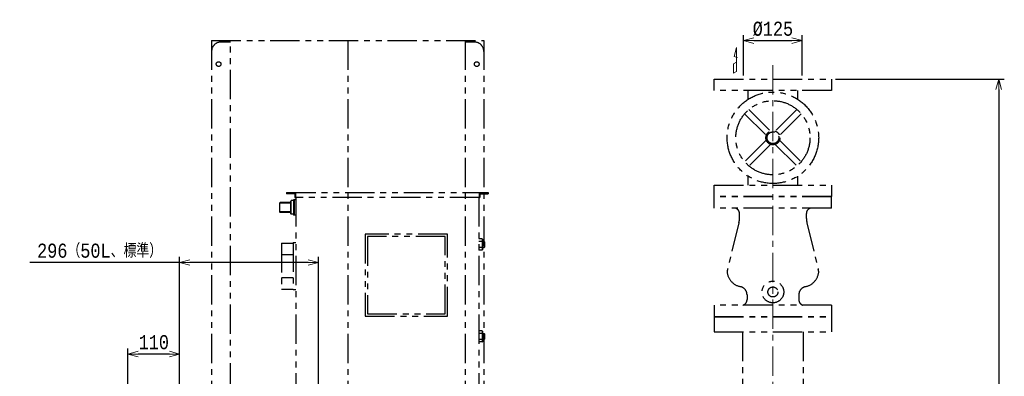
# Model space of a CAD drawing. Extents: x 0 to 8400, y 0 to 5940.
# Tile 25 of 34: x 3214 to 5312, y 1665 to 2426. Entities that reach past the tile are written whole.
import ezdxf

# ---------------------------------------------------------------- set-up
doc = ezdxf.new("R2010")
doc.units = 0
doc.header["$LTSCALE"] = 50
doc.header["$MEASUREMENT"] = 0
doc.linetypes.add('CENTER', pattern=[2, 1.25, -0.25, 0.25, -0.25])
doc.linetypes.add('PHANTOM', pattern=[2.5, 1.25, -0.25, 0.25, -0.25, 0.25, -0.25])
doc.layers.get('0').update_dxf_attribs({"linetype": 'CONTINUOUS'})
doc.layers.get('Defpoints').update_dxf_attribs({"color": 8, "linetype": 'CONTINUOUS'})
for name, color, linetype in [('ACCES1', 1, 'CONTINUOUS'), ('ACCES5', 1, 'CONTINUOUS'), ('ACCES9', 6, 'CONTINUOUS'), ('DETAIL', 7, 'CONTINUOUS')]:
    doc.layers.add(name, color=color, linetype=linetype)
for name, color, linetype, lineweight in [('SIZE', 3, 'CONTINUOUS', 13), ('SIZE_ACCES1', 1, 'CONTINUOUS', 13), ('SIZE_ACCES5', 1, 'CONTINUOUS', 13)]:
    doc.layers.add(name, color=color, linetype=linetype, lineweight=lineweight)
doc.styles.get("Standard").update_dxf_attribs({"font": 'monotxt.shx', "width": 0.83, "bigfont": 'extfont.shx'})
doc.dimstyles.new('STDIM1', dxfattribs={"dimscale": 0, "dimtxt": 30, "dimasz": 22, "dimexe": 12, "dimexo": 8, "dimgap": 10, "dimtad": 1, "dimdec": 1, "dimdsep": 46, "dimtxsty": 'STANDARD', "dimblk": 'OPEN30', "dimcen": 0, "dimdle": 4.496, "dimclrd": 256, "dimclre": 256, "dimclrt": 256, "dimadec": 0, "dimazin": 0, "dimtfac": 1, "dimtdec": 1, "dimtmove": 0, "dimatfit": 3, "dimldrblk": 'OPEN30', "dimfxl": 1, "dimtvp": 1, "dimtolj": 1, "dimarcsym": 0})

# ---------------------------------------------------------------- blocks, each defined once
blk = doc.blocks.new('_OPEN30')
at = {"color": 0, "linetype": 'ByBlock'}
for p, q in [((-1, 0.268), (0, 0)), ((0, 0), (-1, -0.268)), ((0, 0), (-1, 0))]:
    blk.add_line(p, q, dxfattribs=at)
blk = doc.blocks.new('*D12')
at = {"layer": 'Defpoints', "color": 0}
for p in [(3444.8, 1713), (3444.8, 1448.7), (3555, 656)]:
    blk.add_point(p, dxfattribs=at)
at = {"layer": 'SIZE', "lineweight": -2}
for p, q in [((3444.8, 1456.7), (3444.8, 1725)), ((3555, 664), (3555, 1725)), ((3533, 1713), (3466.8, 1713))]:
    blk.add_line(p, q, dxfattribs=at)
at = {"layer": 'SIZE', "lineweight": -2, "xscale": 22, "yscale": 22, "zscale": 22, "rotation": 180}
blk.add_blockref('_OPEN30', (3444.8, 1713), dxfattribs=at)
at = {"layer": 'SIZE', "lineweight": -2, "xscale": 22, "yscale": 22, "zscale": 22}
blk.add_blockref('_OPEN30', (3555, 1713), dxfattribs=at)
at = {"layer": 'SIZE', "insert": (3499.9, 1738), "char_height": 30, "attachment_point": 5}
blk.add_mtext('\\A1;110', dxfattribs=at)
blk = doc.blocks.new('*D19')
at = {"layer": 'Defpoints', "color": 0}
for p in [(4944, 2299), (5085, 550), (5300, 550)]:
    blk.add_point(p, dxfattribs=at)
at = {"layer": 'SIZE_ACCES1', "lineweight": -2}
for p, q in [((4952, 2299), (5312, 2299)), ((5300, 2277), (5300, 572)), ((5093, 550), (5312, 550))]:
    blk.add_line(p, q, dxfattribs=at)
at = {"layer": 'SIZE_ACCES1', "lineweight": -2, "xscale": 22, "yscale": 22, "zscale": 22}
for p, rotation in [((5300, 2299), 90), ((5300, 550), 270)]:
    blk.add_blockref('_OPEN30', p, dxfattribs=dict(at, rotation=rotation))
at = {"layer": 'SIZE_ACCES1', "insert": (5275, 1424.5), "char_height": 30, "attachment_point": 5, "rotation": 90}
blk.add_mtext('\\A1;1749(標準)', dxfattribs=at)
blk = doc.blocks.new('*D23')
at = {"layer": 'Defpoints', "color": 0}
for p in [(4881.5, 2381), (4756.5, 2299), (4881.5, 2299)]:
    blk.add_point(p, dxfattribs=at)
at = {"layer": 'SIZE_ACCES1', "lineweight": -2}
for p, q in [((4756.5, 2307), (4756.5, 2393)), ((4881.5, 2307), (4881.5, 2393)), ((4778.5, 2381), (4859.5, 2381))]:
    blk.add_line(p, q, dxfattribs=at)
at = {"layer": 'SIZE_ACCES1', "lineweight": -2, "xscale": 22, "yscale": 22, "zscale": 22, "rotation": 180}
blk.add_blockref('_OPEN30', (4756.5, 2381), dxfattribs=at)
at = {"layer": 'SIZE_ACCES1', "lineweight": -2, "xscale": 22, "yscale": 22, "zscale": 22}
blk.add_blockref('_OPEN30', (4881.5, 2381), dxfattribs=at)
at = {"layer": 'SIZE_ACCES1', "insert": (4819, 2406), "char_height": 30, "attachment_point": 5}
blk.add_mtext('\\A1;%%C125', dxfattribs=at)
blk = doc.blocks.new('*D16')
at = {"layer": 'Defpoints', "color": 0}
for p in [(3851, 1908), (3851, 1427), (3555, 656)]:
    blk.add_point(p, dxfattribs=at)
at = {"layer": 'SIZE_ACCES5', "lineweight": -2}
for p, q in [((3555, 664), (3555, 1920)), ((3851, 1435), (3851, 1920)), ((3555, 1908), (3235.8, 1908)), ((3829, 1908), (3577, 1908))]:
    blk.add_line(p, q, dxfattribs=at)
at = {"layer": 'SIZE_ACCES5', "lineweight": -2, "xscale": 22, "yscale": 22, "zscale": 22, "rotation": 180}
blk.add_blockref('_OPEN30', (3555, 1908), dxfattribs=at)
at = {"layer": 'SIZE_ACCES5', "lineweight": -2, "xscale": 22, "yscale": 22, "zscale": 22}
blk.add_blockref('_OPEN30', (3851, 1908), dxfattribs=at)
at = {"layer": 'SIZE_ACCES5', "insert": (3384.4, 1933), "char_height": 30, "attachment_point": 5}
blk.add_mtext('\\A1;296{\\W0.83;（50L、標準）}', dxfattribs=at)

msp = doc.modelspace()

# ---------------------------------------------------------------- linework, layer by layer
at = {"layer": 'ACCES1', "linetype": 'PHANTOM'}
for p, q in [((4694.00028, 2298.9999), (4944.00028, 2298.9999)), ((4694.00028, 2274.9999), (4694.00028, 2298.9999)), ((4944.00028, 2298.9999), (4944.00028, 2274.9999)), ((4944.00028, 2274.9999), (4694.00028, 2274.9999)), ((4766.21435, 2255.9748), (4766.21435, 2274.9999)), ((4871.78763, 2255.97388), (4871.78763, 2274.9999)), ((4758.54991, 2224.84045), (4804.84144, 2178.91484)), ((4767.68222, 2234.04542), (4813.70624, 2188.0214)), ((4869.84127, 2234.44978), (4823.91546, 2188.15865)), ((4879.04538, 2225.3183), (4833.02157, 2179.29449)), ((4804.88092, 2168.97269), (4758.95536, 2122.68182)), ((4833.02177, 2168.70587), (4879.04583, 2122.68182)), ((4813.7057, 2159.97861), (4767.68189, 2113.95481)), ((4824.02742, 2159.88052), (4870.31887, 2113.95498)), ((4766.21435, 2072.9999), (4766.21435, 2092.02501)), ((4871.78763, 2072.9999), (4871.78763, 2092.02593)), ((4694.00028, 2072.9999), (4944.00028, 2072.9999)), ((4694.00028, 2048.9999), (4694.00028, 2072.9999)), ((4944.00028, 2072.9999), (4944.00028, 2048.9999)), ((4944.00026, 2047.9999), (4694.00026, 2047.9999)), ((4694.00059, 2023.9999), (4694.00026, 2047.9999)), ((4944.00028, 2048.9999), (4694.00028, 2048.9999)), ((4944.00059, 2023.9999), (4944.00026, 2047.9999)), ((4944.00059, 2023.9999), (4694.00059, 2023.9999)), ((4747.81092, 2002.4371), (4747.81092, 2011.76242)), ((4890.19026, 2011.76242), (4890.19026, 2002.4371)), ((4746.47879, 1992.7935), (4722.40389, 1893.78283)), ((4891.52167, 1992.7935), (4915.55557, 1893.92711)), ((4763.82738, 1839.20069), (4763.82738, 1829.22287)), ((4874.17279, 1839.20069), (4874.17279, 1829.22287)), ((4944.00026, 1816.98539), (4694.00026, 1816.98539)), ((4694.00026, 1816.98539), (4694.00026, 1792.98539)), ((4944.00026, 1816.98539), (4944.00026, 1792.98539)), ((4694.00026, 1792.98539), (4944.00026, 1792.98539)), ((4694.00061, 1791.98539), (4943.99995, 1791.98539)), ((4694.00061, 1791.98539), (4694.00061, 1759.98539)), ((4943.99995, 1791.98539), (4943.99995, 1759.98539)), ((4694.00061, 1759.98539), (4943.99995, 1759.98539)), ((4754.48448, 1759.98539), (4754.48448, 1523.98539)), ((4883.51673, 1759.98539), (4883.51673, 1523.98539))]:
    msp.add_line(p, q, dxfattribs=at)
for centre, radius in [((4819.00028, 2173.9999), 97.49994), ((4819.00028, 2173.9999), 78.98728), ((4819.00028, 2173.9999), 14.98763), ((4819.00028, 2173.9999), 12.51928), ((4818.99972, 1845.24074), 23.13655), ((4818.99972, 1845.24074), 10.67837)]:
    msp.add_circle(centre, radius, dxfattribs=at)
for centre, radius, start, end in [((4735.53523, 2012.19008), 12.28314, 358.00474045, 74.04257402), ((4902.46595, 2012.19008), 12.28314, 105.95742598, 181.99525955), ((4712.21582, 2002.4371), 35.59511, 344.28217456, 360), ((4925.78537, 2002.4371), 35.59511, 180, 195.71754491), ((4756.70829, 1884.28442), 35.59511, 164.28245509, 174.17115523), ((4881.29116, 1884.28442), 35.59511, 5.82884477, 15.71754491), ((4756.70829, 1891.51431), 35.59511, 185.82884477, 258.46294355), ((4881.29116, 1891.51431), 35.59511, 281.53705644, 354.17115523), ((4746.02983, 1839.20069), 17.79755, 360, 78.46351462), ((4891.97034, 1839.20069), 17.79755, 101.53648538, 180), ((4751.55168, 1828.79521), 12.28314, 285.95742598, 1.99525955), ((4886.44848, 1828.79521), 12.28314, 178.00474045, 254.04257402)]:
    msp.add_arc(centre, radius, start, end, dxfattribs=at)
at = {"layer": 'ACCES5', "linetype": 'PHANTOM'}
for p, q in [((3782.54197, 2056.99973), (4212.54197, 2056.99973)), ((3782.54197, 2056.99973), (3782.54197, 2054.49973)), ((3800.62757, 2055.99978), (3782.54197, 2055.99978)), ((3802.04192, 2056.99973), (3802.04192, 2046.99973)), ((4193.04197, 2056.99973), (4193.04197, 2046.99973)), ((4194.54207, 2055.99978), (4212.54197, 2055.99978)), ((4212.54197, 2056.99973), (4212.54197, 2054.49973)), ((3769.16352, 2035.98216), (3768.00157, 2034.82011)), ((3791.54187, 2035.98186), (3769.16367, 2035.98186)), ((3800.54182, 2054.49973), (3782.54197, 2054.49973)), ((3791.54187, 2012.00436), (3791.54187, 2039.00431)), ((3791.54202, 2039.00401), (3792.54212, 2040.00396)), ((3792.54197, 2011.00426), (3792.54197, 2040.00436)), ((3797.54197, 2040.00436), (3792.54197, 2040.00436)), ((3802.54197, 2042.00436), (3797.54197, 2042.00436)), ((3797.54197, 2042.00436), (3797.54197, 2009.00431)), ((3799.54177, 2009.00446), (3799.54177, 2042.00436)), ((3800.54182, 2055.49978), (3800.54182, 2046.99973)), ((3800.54182, 2046.99973), (3801.54187, 2046.99973)), ((3801.54187, 2055.49978), (3801.54187, 2046.99973)), ((3802.04192, 2054.49973), (3801.54187, 2054.49973)), ((4193.04197, 2046.99973), (3802.04192, 2046.99973)), ((3802.54157, 2046.99973), (3802.54206, 1530.99978)), ((4192.54136, 2046.99973), (4192.54174, 1530.99978)), ((4193.04197, 2054.49973), (4193.54202, 2054.49973)), ((4193.54202, 2055.49978), (4193.54202, 2046.99973)), ((4193.54202, 2046.99973), (4194.54207, 2046.99973)), ((4194.54207, 2055.49978), (4194.54207, 2046.99973)), ((4194.54207, 2054.49973), (4212.54197, 2054.49973)), ((3769.16492, 2015.02571), (3768.00127, 2016.18931)), ((3791.54187, 2034.81991), (3768.00187, 2034.81991)), ((3768.00187, 2034.81991), (3768.00187, 2016.18891)), ((3791.54187, 2016.18891), (3768.00187, 2016.18891)), ((3791.54187, 2015.02681), (3769.16367, 2015.02681)), ((3791.54172, 2012.00401), (3792.54302, 2011.00276)), ((3797.54197, 2011.00441), (3792.54197, 2011.00441)), ((3802.54197, 2009.00446), (3797.54197, 2009.00446)), ((4199.60342, 1958.36223), (4192.54141, 1958.36223)), ((4199.42642, 1952.99953), (4192.54141, 1952.99953)), ((4200.00242, 1957.79128), (4200.54152, 1956.85748)), ((4200.54182, 1956.85773), (4200.54182, 1936.14163)), ((4200.54182, 1953.07798), (4203.88562, 1953.07798)), ((4200.54182, 1952.22193), (4204.74167, 1952.22193)), ((4203.88547, 1953.07798), (4204.74152, 1952.22193)), ((4203.88562, 1953.07798), (4203.88562, 1939.92093)), ((4204.74167, 1952.22193), (4204.74167, 1940.77693)), ((3772.04177, 1949.57448), (3772.04177, 1851.42493)), ((3772.04177, 1949.57448), (3796.54187, 1949.57448)), ((3796.54187, 1950.49978), (3796.54187, 1850.49978)), ((3796.54187, 1950.49978), (3802.54164, 1950.49978)), ((4199.42642, 1939.99953), (4192.54142, 1939.99953)), ((4199.60372, 1934.63728), (4192.54142, 1934.63728)), ((4200.54167, 1936.14138), (4200.00272, 1935.20803)), ((4200.54182, 1940.77693), (4204.74167, 1940.77693)), ((4200.54182, 1939.92093), (4203.88562, 1939.92093)), ((4203.88547, 1939.92113), (4204.74152, 1940.77718)), ((3772.04177, 1925.03713), (3796.54187, 1925.03713)), ((3772.04177, 1875.96243), (3796.54187, 1875.96243)), ((3772.04177, 1851.42493), (3796.54187, 1851.42493)), ((3796.54187, 1850.49978), (3802.54174, 1850.49978)), ((4199.60342, 1762.36258), (4192.54156, 1762.36258)), ((4199.42642, 1756.99988), (4192.54156, 1756.99988)), ((4199.42642, 1743.99983), (4192.54157, 1743.99983)), ((4200.00242, 1761.79158), (4200.54152, 1760.85783)), ((4200.54182, 1760.85803), (4200.54182, 1740.14193)), ((4200.54182, 1757.07828), (4203.88562, 1757.07828)), ((4200.54182, 1756.22228), (4204.74167, 1756.22228)), ((4200.54182, 1744.77728), (4204.74167, 1744.77728)), ((4200.54182, 1743.92123), (4203.88562, 1743.92123)), ((4203.88547, 1757.07828), (4204.74152, 1756.22228)), ((4203.88547, 1743.92148), (4204.74152, 1744.77748)), ((4203.88562, 1757.07828), (4203.88562, 1743.92123)), ((4204.74167, 1756.22228), (4204.74167, 1744.77728)), ((4199.60372, 1738.63758), (4192.54158, 1738.63758)), ((4200.54167, 1740.14163), (4200.00287, 1739.20833))]:
    msp.add_line(p, q, dxfattribs=at)
for centre, radius, start, end in [((3802.04207, 2055.49978), 1.5, 89.999982, 179.99996), ((3802.04207, 2055.49978), 0.5, 89.999982, 179.99996), ((4193.04182, 2055.49978), 1.5, 0, 89.999982), ((4193.04182, 2055.49978), 0.5, 0, 89.999982), ((4181.04172, 1946.49943), 19.5, 340.52879, 19.471247), ((4196.51872, 1955.77968), 4.02318, 316.28637, 39.929105), ((4196.51872, 1937.21968), 4.02318, 320.0709, 43.713631), ((4196.51872, 1759.78003), 4.02318, 316.28637, 39.929105), ((4181.04172, 1750.49978), 19.5, 340.52879, 19.471247), ((4196.51872, 1741.21998), 4.02318, 320.0709, 43.713631)]:
    msp.add_arc(centre, radius, start, end, dxfattribs=at)
at = {"layer": 'ACCES9', "linetype": 'PHANTOM'}
for p, q in [((3623.00042, 2380.99875), (3623.00042, 1340.99877)), ((3623.00042, 2380.99875), (4203.00009, 2380.99875)), ((3663.00026, 2377.99877), (3643.00026, 2377.99877)), ((3663.00026, 1380.99877), (3663.00026, 2380.99877)), ((3913.00026, 2380.99877), (3913.00026, 1380.99877)), ((4163.00026, 2380.99877), (4163.00026, 1380.99877)), ((4183.00026, 2377.99877), (4163.00026, 2377.99877)), ((4203.00009, 2380.99875), (4203.00009, 1340.99877)), ((3950.50026, 1968.49877), (3950.50026, 1793.49877)), ((4125.50026, 1968.49877), (3950.50026, 1968.49877)), ((3955.50026, 1963.49877), (3955.50026, 1798.49877)), ((4120.50026, 1963.49877), (3955.50026, 1963.49877)), ((4120.50026, 1798.49877), (4120.50026, 1963.49877)), ((4125.50026, 1793.49877), (4125.50026, 1968.49877)), ((3950.50026, 1793.49877), (4125.50026, 1793.49877)), ((3955.50026, 1798.49877), (4120.50026, 1798.49877))]:
    msp.add_line(p, q, dxfattribs=at)
for centre in [(3638.00026, 2330.99877), (4188.00026, 2330.99877)]:
    msp.add_circle(centre, 5, dxfattribs=at)
for centre, start, end in [((3643.00026, 2357.99877), 90, 180), ((4183.00026, 2357.99877), 0, 90)]:
    msp.add_arc(centre, 20, start, end, dxfattribs=at)
at = {"layer": 'DETAIL', "color": 4, "linetype": 'CENTER', "lineweight": 13}
msp.add_line((4819.00084, 2328.99859), (4819.00084, 615.86459), dxfattribs=at)
at = {"layer": 'SIZE_ACCES1'}
msp.add_lwpolyline([(4743.82631, 2344.85946), (4736.11091, 2346.9268), (4741.32631, 2366.39095), (4741.32631, 2314.99932), (4735.07629, 2311.39092), (4735.0763, 2331.39092), (4741.32629, 2334.99935)], dxfattribs=at)

# ---------------------------------------------------------------- dimensions: what is measured, and where the dimension line sits
at = {"layer": 'SIZE'}
dim = msp.add_linear_dim(base=(3444.84053, 1713.00002), p1=(3555.00026, 655.99979), p2=(3444.84053, 1448.73483), dimstyle='STDIM1', override={"dimscale": 1, "dimdec": 0, "dimtmove": 0}, dxfattribs=at)
dim.commit()
dim.dimension.update_dxf_attribs({"geometry": '*D12', "text_midpoint": (3499.92039, 1738.00002)})
at = {"layer": 'SIZE_ACCES1'}
dim = msp.add_linear_dim(base=(4881.49894, 2381.00883), p1=(4756.49894, 2298.9999), p2=(4881.49894, 2298.9999), dimstyle='STDIM1', override={"dimscale": 1, "dimdec": 4, "dimpost": '%%C<>', "dimtdec": 4, "dimtzin": 0}, dxfattribs=at)
dim.commit()
dim.dimension.update_dxf_attribs({"geometry": '*D23', "text_midpoint": (4818.99894, 2406.00883)})
dim = msp.add_linear_dim(base=(5300.00051, 549.9999), p1=(4944.00028, 2298.9999), p2=(5085.00033, 549.9999), angle=90, text='<>(標準)', dimstyle='STDIM1', override={"dimscale": 1, "dimtdec": 4, "dimtmove": 0}, dxfattribs=at)
dim.commit()
dim.dimension.update_dxf_attribs({"geometry": '*D19', "text_midpoint": (5275.00051, 1424.4999)})
at = {"layer": 'SIZE_ACCES5'}
dim = msp.add_linear_dim(base=(3851.00061, 1908.00002), p1=(3555.00051, 655.99978), p2=(3851.00061, 1426.99979), text='<>{\\W0.83;（50L、標準）}', dimstyle='STDIM1', override={"dimscale": 1, "dimtmove": 0}, dxfattribs=at)
dim.commit()
dim.dimension.update_dxf_attribs({"geometry": '*D16', "text_midpoint": (3384.39026, 1908.00002), "dimtype": 160})

doc.saveas('drawing.dxf')
